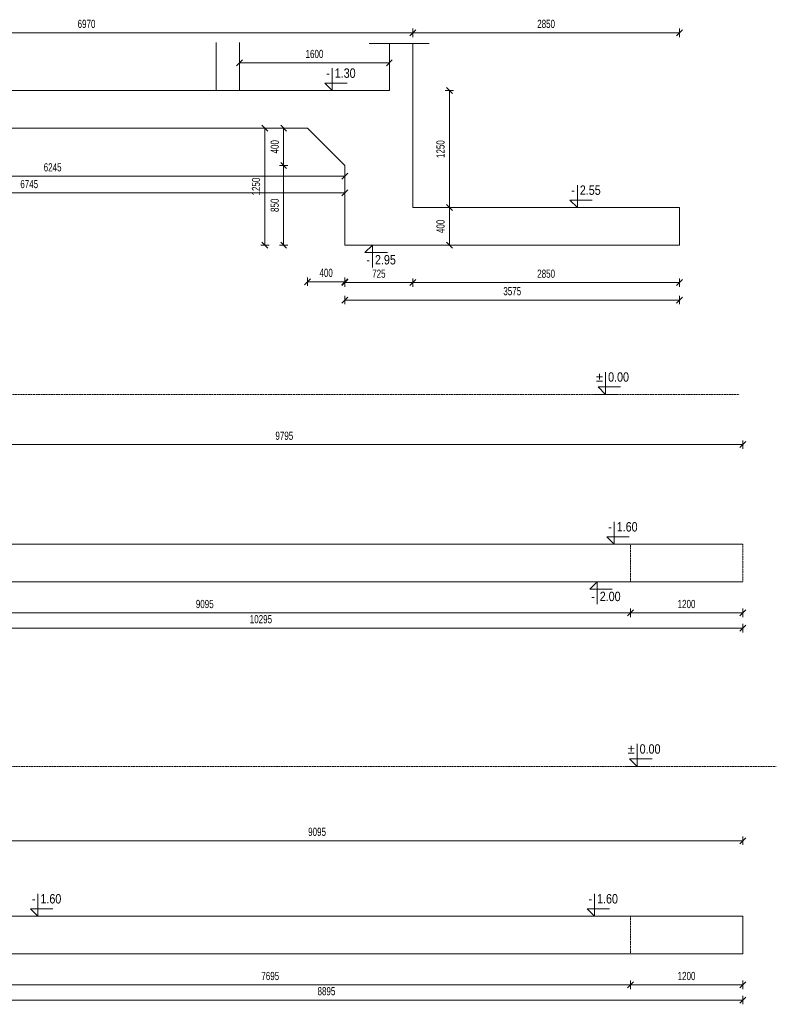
# Model space of a CAD drawing. Header units: millimetres. Extents: x -1893473 to 942156, y -534599 to 942944.
# Tile 12 of 256: x -207611 to -199528, y -241505 to -230989. Entities that reach past the tile are written whole.
import ezdxf
from ezdxf.enums import TextEntityAlignment as Align

# ---------------------------------------------------------------- set-up
doc = ezdxf.new("R2010")
doc.units = ezdxf.units.MM
doc.header["$LTSCALE"] = 0.2
doc.linetypes.add('HIDDEN', pattern=[9.525, 6.35, -3.175])
doc.layers.add('AutoCAD_Structural_Detailing_symbole graficzne', color=7, linetype='Continuous')
for name, color, linetype, lineweight in [('P-Opis fundamenty', 193, 'Continuous', 9), ('P-Przerywana', 13, 'HIDDEN', 18), ('P-Wymiar', 142, 'Continuous', 9)]:
    doc.layers.add(name, color=color, linetype=linetype, lineweight=lineweight)
doc.styles.add('ROMANS', font='arial.ttf', dxfattribs={"width": 0.7})
doc.styles.add('STYLE1', font='ARIALN.TTF')
doc.dimstyles.new('A50', dxfattribs={"dimscale": 50, "dimtxt": 1.75, "dimasz": 0.05, "dimexe": 0, "dimexo": 0, "dimgap": 1, "dimtad": 1, "dimdec": 0, "dimrnd": 1, "dimdsep": 46, "dimtxsty": 'ROMANS', "dimblk": '[[[[[[[[', "dimcen": 2, "dimdle": 2, "dimse1": 1, "dimse2": 1, "dimclrd": 256, "dimclrt": 1, "dimadec": 0, "dimazin": 0, "dimtfac": 1, "dimtdec": 0, "dimtix": 1, "dimtmove": 2, "dimatfit": 3, "dimldrblk": '[[[[[[[[', "dimfxl": 1, "dimtvp": 0.6, "dimtolj": 1, "dimlwd": -1, "dimarcsym": 0})

# ---------------------------------------------------------------- blocks, each defined once
blk = doc.blocks.new('[[[[[[[[')
at = {"layer": 'P-Wymiar'}
for p, q in [((-12.7, -12.7), (12.7, 12.7)), ((0, 0), (-4.6, 0)), ((0, 18), (0, -18))]:
    blk.add_line(p, q, dxfattribs=at)
blk = doc.blocks.new('*D5944')
at = {"layer": 'DEFPOINTS', "color": 0, "transparency": 16777216}
for p in [(22214, 4948), (22214, 4896), (15969, 3870)]:
    blk.add_point(p, dxfattribs=at)
at = {"layer": 'P-Wymiar', "transparency": 16777216}
blk.add_line((15972, 4948), (22212, 4948), dxfattribs=at)
at = {"layer": 'P-Wymiar', "transparency": 16777216, "xscale": 2.5, "yscale": 2.5, "zscale": 2.5, "rotation": 180}
blk.add_blockref('[[[[[[[[', (15969, 4948), dxfattribs=at)
at = {"layer": 'P-Wymiar', "transparency": 16777216, "xscale": 2.5, "yscale": 2.5, "zscale": 2.5}
blk.add_blockref('[[[[[[[[', (22214, 4948), dxfattribs=at)
at = {"layer": 'P-Wymiar', "color": 1, "transparency": 16777216, "insert": (19092, 5042), "char_height": 87.5, "attachment_point": 5, "style": 'ROMANS'}
blk.add_mtext('\\A1;6245', dxfattribs=at)
blk = doc.blocks.new('*D5945')
at = {"layer": 'DEFPOINTS', "color": 0, "transparency": 16777216}
for p in [(15469, 5462), (22214, 4769), (22214, 4637)]:
    blk.add_point(p, dxfattribs=at)
at = {"layer": 'P-Wymiar', "transparency": 16777216}
blk.add_line((15472, 4769), (22212, 4769), dxfattribs=at)
at = {"layer": 'P-Wymiar', "transparency": 16777216, "xscale": 2.5, "yscale": 2.5, "zscale": 2.5, "rotation": 180}
blk.add_blockref('[[[[[[[[', (15469, 4769), dxfattribs=at)
at = {"layer": 'P-Wymiar', "transparency": 16777216, "xscale": 2.5, "yscale": 2.5, "zscale": 2.5}
blk.add_blockref('[[[[[[[[', (22214, 4769), dxfattribs=at)
at = {"layer": 'P-Wymiar', "color": 1, "transparency": 16777216, "insert": (18842, 4863), "char_height": 87.5, "attachment_point": 5, "style": 'ROMANS'}
blk.add_mtext('\\A1;6745', dxfattribs=at)
blk = doc.blocks.new('*D5946')
at = {"layer": 'DEFPOINTS', "color": 0, "transparency": 16777216}
for p in [(21560, 5462), (21814, 5462), (22214, 5062)]:
    blk.add_point(p, dxfattribs=at)
at = {"layer": 'P-Wymiar', "transparency": 16777216}
blk.add_line((21560, 5065), (21560, 5460), dxfattribs=at)
at = {"layer": 'P-Wymiar', "transparency": 16777216, "xscale": 2.5, "yscale": 2.5, "zscale": 2.5}
for p, rotation in [((21560, 5462), 90), ((21560, 5062), 270)]:
    blk.add_blockref('[[[[[[[[', p, dxfattribs=dict(at, rotation=rotation))
at = {"layer": 'P-Wymiar', "color": 1, "transparency": 16777216, "insert": (21465, 5262), "char_height": 87.5, "attachment_point": 5, "rotation": 90, "style": 'ROMANS'}
blk.add_mtext('\\A1;400', dxfattribs=at)
blk = doc.blocks.new('*D5947')
at = {"layer": 'DEFPOINTS', "color": 0, "transparency": 16777216}
for p in [(21814, 5462), (22214, 5062), (22214, 3820)]:
    blk.add_point(p, dxfattribs=at)
at = {"layer": 'P-Wymiar', "transparency": 16777216}
blk.add_line((21817, 3820), (22212, 3820), dxfattribs=at)
at = {"layer": 'P-Wymiar', "transparency": 16777216, "xscale": 2.5, "yscale": 2.5, "zscale": 2.5, "rotation": 180}
blk.add_blockref('[[[[[[[[', (21814, 3820), dxfattribs=at)
at = {"layer": 'P-Wymiar', "transparency": 16777216, "xscale": 2.5, "yscale": 2.5, "zscale": 2.5}
blk.add_blockref('[[[[[[[[', (22214, 3820), dxfattribs=at)
at = {"layer": 'P-Wymiar', "color": 1, "transparency": 16777216, "insert": (22014, 3915), "char_height": 87.5, "attachment_point": 5, "style": 'ROMANS'}
blk.add_mtext('\\A1;400', dxfattribs=at)
blk = doc.blocks.new('*D5948')
at = {"layer": 'DEFPOINTS', "color": 0, "transparency": 16777216}
for p in [(22214, 5062), (21560, 4212), (22214, 4212)]:
    blk.add_point(p, dxfattribs=at)
at = {"layer": 'P-Wymiar', "transparency": 16777216}
blk.add_line((21560, 5060), (21560, 4215), dxfattribs=at)
at = {"layer": 'P-Wymiar', "transparency": 16777216, "xscale": 2.5, "yscale": 2.5, "zscale": 2.5}
for p, rotation in [((21560, 5062), 90), ((21560, 4212), 270)]:
    blk.add_blockref('[[[[[[[[', p, dxfattribs=dict(at, rotation=rotation))
at = {"layer": 'P-Wymiar', "color": 1, "transparency": 16777216, "insert": (21465, 4637), "char_height": 87.5, "attachment_point": 5, "rotation": 90, "style": 'ROMANS'}
blk.add_mtext('\\A1;850', dxfattribs=at)
blk = doc.blocks.new('*D5949')
at = {"layer": 'DEFPOINTS', "color": 0, "transparency": 16777216}
for p in [(21688, 5462), (21360, 4212), (22214, 4212)]:
    blk.add_point(p, dxfattribs=at)
at = {"layer": 'P-Wymiar', "transparency": 16777216}
blk.add_line((21360, 5460), (21360, 4215), dxfattribs=at)
at = {"layer": 'P-Wymiar', "transparency": 16777216, "xscale": 2.5, "yscale": 2.5, "zscale": 2.5}
for p, rotation in [((21360, 5462), 90), ((21360, 4212), 270)]:
    blk.add_blockref('[[[[[[[[', p, dxfattribs=dict(at, rotation=rotation))
at = {"layer": 'P-Wymiar', "color": 1, "transparency": 16777216, "insert": (21265, 4837), "char_height": 87.5, "attachment_point": 5, "rotation": 90, "style": 'ROMANS'}
blk.add_mtext('\\A1;1250', dxfattribs=at)
blk = doc.blocks.new('*D5950')
at = {"layer": 'DEFPOINTS', "color": 0, "transparency": 16777216}
for p in [(23402, 4612), (23331, 4212), (23402, 4212)]:
    blk.add_point(p, dxfattribs=at)
at = {"layer": 'P-Wymiar', "transparency": 16777216}
blk.add_line((23331, 4610), (23331, 4215), dxfattribs=at)
at = {"layer": 'P-Wymiar', "transparency": 16777216, "xscale": 2.5, "yscale": 2.5, "zscale": 2.5}
for p, rotation in [((23331, 4612), 90), ((23331, 4212), 270)]:
    blk.add_blockref('[[[[[[[[', p, dxfattribs=dict(at, rotation=rotation))
at = {"layer": 'P-Wymiar', "color": 1, "transparency": 16777216, "insert": (23236, 4412), "char_height": 87.5, "attachment_point": 5, "rotation": 90, "style": 'ROMANS'}
blk.add_mtext('\\A1;400', dxfattribs=at)
blk = doc.blocks.new('*D5951')
at = {"layer": 'DEFPOINTS', "color": 0, "transparency": 16777216}
for p in [(22214, 4212), (25789, 4212), (25789, 3625)]:
    blk.add_point(p, dxfattribs=at)
at = {"layer": 'P-Wymiar', "transparency": 16777216}
blk.add_line((22217, 3625), (25787, 3625), dxfattribs=at)
at = {"layer": 'P-Wymiar', "transparency": 16777216, "xscale": 2.5, "yscale": 2.5, "zscale": 2.5, "rotation": 180}
blk.add_blockref('[[[[[[[[', (22214, 3625), dxfattribs=at)
at = {"layer": 'P-Wymiar', "transparency": 16777216, "xscale": 2.5, "yscale": 2.5, "zscale": 2.5}
blk.add_blockref('[[[[[[[[', (25789, 3625), dxfattribs=at)
at = {"layer": 'P-Wymiar', "color": 1, "transparency": 16777216, "insert": (24002, 3719), "char_height": 87.5, "attachment_point": 5, "style": 'ROMANS'}
blk.add_mtext('\\A1;3575', dxfattribs=at)
blk = doc.blocks.new('*D5952')
at = {"layer": 'DEFPOINTS', "color": 0, "transparency": 16777216}
for p in [(22939, 4612), (25789, 4212), (22939, 3811)]:
    blk.add_point(p, dxfattribs=at)
at = {"layer": 'P-Wymiar', "transparency": 16777216}
blk.add_line((25787, 3811), (22942, 3811), dxfattribs=at)
at = {"layer": 'P-Wymiar', "transparency": 16777216, "xscale": 2.5, "yscale": 2.5, "zscale": 2.5, "rotation": 180}
blk.add_blockref('[[[[[[[[', (22939, 3811), dxfattribs=at)
at = {"layer": 'P-Wymiar', "transparency": 16777216, "xscale": 2.5, "yscale": 2.5, "zscale": 2.5}
blk.add_blockref('[[[[[[[[', (25789, 3811), dxfattribs=at)
at = {"layer": 'P-Wymiar', "color": 1, "transparency": 16777216, "insert": (24364, 3906), "char_height": 87.5, "attachment_point": 5, "style": 'ROMANS'}
blk.add_mtext('\\A1;2850', dxfattribs=at)
blk = doc.blocks.new('*D5953')
at = {"layer": 'DEFPOINTS', "color": 0, "transparency": 16777216}
for p in [(22939, 4612), (22214, 4212), (22214, 3811)]:
    blk.add_point(p, dxfattribs=at)
at = {"layer": 'P-Wymiar', "transparency": 16777216}
blk.add_line((22937, 3811), (22217, 3811), dxfattribs=at)
at = {"layer": 'P-Wymiar', "transparency": 16777216, "xscale": 2.5, "yscale": 2.5, "zscale": 2.5, "rotation": 180}
blk.add_blockref('[[[[[[[[', (22214, 3811), dxfattribs=at)
at = {"layer": 'P-Wymiar', "transparency": 16777216, "xscale": 2.5, "yscale": 2.5, "zscale": 2.5}
blk.add_blockref('[[[[[[[[', (22939, 3811), dxfattribs=at)
at = {"layer": 'P-Wymiar', "color": 1, "transparency": 16777216, "insert": (22577, 3906), "char_height": 87.5, "attachment_point": 5, "style": 'ROMANS'}
blk.add_mtext('\\A1;725', dxfattribs=at)
blk = doc.blocks.new('*D5955')
at = {"layer": 'DEFPOINTS', "color": 0, "transparency": 16777216}
for p in [(22939, 6479), (15969, 6112), (22939, 6001)]:
    blk.add_point(p, dxfattribs=at)
at = {"layer": 'P-Wymiar', "transparency": 16777216}
blk.add_line((15972, 6479), (22937, 6479), dxfattribs=at)
at = {"layer": 'P-Wymiar', "transparency": 16777216, "xscale": 2.5, "yscale": 2.5, "zscale": 2.5, "rotation": 180}
blk.add_blockref('[[[[[[[[', (15969, 6479), dxfattribs=at)
at = {"layer": 'P-Wymiar', "transparency": 16777216, "xscale": 2.5, "yscale": 2.5, "zscale": 2.5}
blk.add_blockref('[[[[[[[[', (22939, 6479), dxfattribs=at)
at = {"layer": 'P-Wymiar', "color": 1, "transparency": 16777216, "insert": (19454, 6574), "char_height": 87.5, "attachment_point": 5, "style": 'ROMANS'}
blk.add_mtext('\\A1;6970', dxfattribs=at)
blk = doc.blocks.new('*D5956')
at = {"layer": 'DEFPOINTS', "color": 0, "transparency": 16777216}
for p in [(25789, 6479), (22939, 6001), (25789, 4612)]:
    blk.add_point(p, dxfattribs=at)
at = {"layer": 'P-Wymiar', "transparency": 16777216}
blk.add_line((22942, 6479), (25787, 6479), dxfattribs=at)
at = {"layer": 'P-Wymiar', "transparency": 16777216, "xscale": 2.5, "yscale": 2.5, "zscale": 2.5, "rotation": 180}
blk.add_blockref('[[[[[[[[', (22939, 6479), dxfattribs=at)
at = {"layer": 'P-Wymiar', "transparency": 16777216, "xscale": 2.5, "yscale": 2.5, "zscale": 2.5}
blk.add_blockref('[[[[[[[[', (25789, 6479), dxfattribs=at)
at = {"layer": 'P-Wymiar', "color": 1, "transparency": 16777216, "insert": (24364, 6574), "char_height": 87.5, "attachment_point": 5, "style": 'ROMANS'}
blk.add_mtext('\\A1;2850', dxfattribs=at)
blk = doc.blocks.new('*D5957')
at = {"layer": 'DEFPOINTS', "color": 0, "transparency": 16777216}
for p in [(22689, 5862), (23331, 5862), (23402, 4612)]:
    blk.add_point(p, dxfattribs=at)
at = {"layer": 'P-Wymiar', "transparency": 16777216}
blk.add_line((23331, 4615), (23331, 5860), dxfattribs=at)
at = {"layer": 'P-Wymiar', "transparency": 16777216, "xscale": 2.5, "yscale": 2.5, "zscale": 2.5}
for p, rotation in [((23331, 5862), 90), ((23331, 4612), 270)]:
    blk.add_blockref('[[[[[[[[', p, dxfattribs=dict(at, rotation=rotation))
at = {"layer": 'P-Wymiar', "color": 1, "transparency": 16777216, "insert": (23236, 5237), "char_height": 87.5, "attachment_point": 5, "rotation": 90, "style": 'ROMANS'}
blk.add_mtext('\\A1;1250', dxfattribs=at)
blk = doc.blocks.new('*D5964')
at = {"layer": 'DEFPOINTS', "color": 0, "transparency": 16777216}
for p in [(16169, 616), (26464, 616), (26464, 121)]:
    blk.add_point(p, dxfattribs=at)
at = {"layer": 'P-Wymiar', "transparency": 16777216}
blk.add_line((16172, 121), (26462, 121), dxfattribs=at)
at = {"layer": 'P-Wymiar', "transparency": 16777216, "xscale": 2.5, "yscale": 2.5, "zscale": 2.5, "rotation": 180}
blk.add_blockref('[[[[[[[[', (16169, 121), dxfattribs=at)
at = {"layer": 'P-Wymiar', "transparency": 16777216, "xscale": 2.5, "yscale": 2.5, "zscale": 2.5}
blk.add_blockref('[[[[[[[[', (26464, 121), dxfattribs=at)
at = {"layer": 'P-Wymiar', "color": 1, "transparency": 16777216, "insert": (21317, 216), "char_height": 87.5, "attachment_point": 5, "style": 'ROMANS'}
blk.add_mtext('\\A1;10295', dxfattribs=at)
blk = doc.blocks.new('*D5965')
at = {"layer": 'DEFPOINTS', "color": 0, "transparency": 16777216}
for p in [(25264, 616), (26464, 616), (25264, 284)]:
    blk.add_point(p, dxfattribs=at)
at = {"layer": 'P-Wymiar', "transparency": 16777216}
blk.add_line((26462, 284), (25267, 284), dxfattribs=at)
at = {"layer": 'P-Wymiar', "transparency": 16777216, "xscale": 2.5, "yscale": 2.5, "zscale": 2.5, "rotation": 180}
blk.add_blockref('[[[[[[[[', (25264, 284), dxfattribs=at)
at = {"layer": 'P-Wymiar', "transparency": 16777216, "xscale": 2.5, "yscale": 2.5, "zscale": 2.5}
blk.add_blockref('[[[[[[[[', (26464, 284), dxfattribs=at)
at = {"layer": 'P-Wymiar', "color": 1, "transparency": 16777216, "insert": (25864, 378), "char_height": 87.5, "attachment_point": 5, "style": 'ROMANS'}
blk.add_mtext('\\A1;1200', dxfattribs=at)
blk = doc.blocks.new('*D5966')
at = {"layer": 'DEFPOINTS', "color": 0, "transparency": 16777216}
for p in [(16169, 616), (25264, 616), (16169, 284)]:
    blk.add_point(p, dxfattribs=at)
at = {"layer": 'P-Wymiar', "transparency": 16777216}
blk.add_line((25262, 284), (16172, 284), dxfattribs=at)
at = {"layer": 'P-Wymiar', "transparency": 16777216, "xscale": 2.5, "yscale": 2.5, "zscale": 2.5, "rotation": 180}
blk.add_blockref('[[[[[[[[', (16169, 284), dxfattribs=at)
at = {"layer": 'P-Wymiar', "transparency": 16777216, "xscale": 2.5, "yscale": 2.5, "zscale": 2.5}
blk.add_blockref('[[[[[[[[', (25264, 284), dxfattribs=at)
at = {"layer": 'P-Wymiar', "color": 1, "transparency": 16777216, "insert": (20717, 378), "char_height": 87.5, "attachment_point": 5, "style": 'ROMANS'}
blk.add_mtext('\\A1;9095', dxfattribs=at)
blk = doc.blocks.new('*D5973')
at = {"layer": 'DEFPOINTS', "color": 0, "transparency": 16777216}
for p in [(26464, 2081), (16669, 1316), (26464, 1016)]:
    blk.add_point(p, dxfattribs=at)
at = {"layer": 'P-Wymiar', "transparency": 16777216}
blk.add_line((16672, 2081), (26462, 2081), dxfattribs=at)
at = {"layer": 'P-Wymiar', "transparency": 16777216, "xscale": 2.5, "yscale": 2.5, "zscale": 2.5, "rotation": 180}
blk.add_blockref('[[[[[[[[', (16669, 2081), dxfattribs=at)
at = {"layer": 'P-Wymiar', "transparency": 16777216, "xscale": 2.5, "yscale": 2.5, "zscale": 2.5}
blk.add_blockref('[[[[[[[[', (26464, 2081), dxfattribs=at)
at = {"layer": 'P-Wymiar', "color": 1, "transparency": 16777216, "insert": (21567, 2175), "char_height": 87.5, "attachment_point": 5, "style": 'ROMANS'}
blk.add_mtext('\\A1;9795', dxfattribs=at)
blk = doc.blocks.new('*D5980')
at = {"layer": 'DEFPOINTS', "color": 0, "transparency": 16777216}
for p in [(17569, -3356), (26464, -3356), (26464, -3852)]:
    blk.add_point(p, dxfattribs=at)
at = {"layer": 'P-Wymiar', "transparency": 16777216}
blk.add_line((17572, -3852), (26462, -3852), dxfattribs=at)
at = {"layer": 'P-Wymiar', "transparency": 16777216, "xscale": 2.5, "yscale": 2.5, "zscale": 2.5, "rotation": 180}
blk.add_blockref('[[[[[[[[', (17569, -3852), dxfattribs=at)
at = {"layer": 'P-Wymiar', "transparency": 16777216, "xscale": 2.5, "yscale": 2.5, "zscale": 2.5}
blk.add_blockref('[[[[[[[[', (26464, -3852), dxfattribs=at)
at = {"layer": 'P-Wymiar', "color": 1, "transparency": 16777216, "insert": (22017, -3757), "char_height": 87.5, "attachment_point": 5, "style": 'ROMANS'}
blk.add_mtext('\\A1;8895', dxfattribs=at)
blk = doc.blocks.new('*D5981')
at = {"layer": 'DEFPOINTS', "color": 0, "transparency": 16777216}
for p in [(25264, -3356), (26464, -3356), (25264, -3689)]:
    blk.add_point(p, dxfattribs=at)
at = {"layer": 'P-Wymiar', "transparency": 16777216}
blk.add_line((26462, -3689), (25267, -3689), dxfattribs=at)
at = {"layer": 'P-Wymiar', "transparency": 16777216, "xscale": 2.5, "yscale": 2.5, "zscale": 2.5, "rotation": 180}
blk.add_blockref('[[[[[[[[', (25264, -3689), dxfattribs=at)
at = {"layer": 'P-Wymiar', "transparency": 16777216, "xscale": 2.5, "yscale": 2.5, "zscale": 2.5}
blk.add_blockref('[[[[[[[[', (26464, -3689), dxfattribs=at)
at = {"layer": 'P-Wymiar', "color": 1, "transparency": 16777216, "insert": (25864, -3595), "char_height": 87.5, "attachment_point": 5, "style": 'ROMANS'}
blk.add_mtext('\\A1;1200', dxfattribs=at)
blk = doc.blocks.new('*D5982')
at = {"layer": 'DEFPOINTS', "color": 0, "transparency": 16777216}
for p in [(17569, -3356), (25264, -3356), (17569, -3689)]:
    blk.add_point(p, dxfattribs=at)
at = {"layer": 'P-Wymiar', "transparency": 16777216}
blk.add_line((25262, -3689), (17572, -3689), dxfattribs=at)
at = {"layer": 'P-Wymiar', "transparency": 16777216, "xscale": 2.5, "yscale": 2.5, "zscale": 2.5, "rotation": 180}
blk.add_blockref('[[[[[[[[', (17569, -3689), dxfattribs=at)
at = {"layer": 'P-Wymiar', "transparency": 16777216, "xscale": 2.5, "yscale": 2.5, "zscale": 2.5}
blk.add_blockref('[[[[[[[[', (25264, -3689), dxfattribs=at)
at = {"layer": 'P-Wymiar', "color": 1, "transparency": 16777216, "insert": (21417, -3595), "char_height": 87.5, "attachment_point": 5, "style": 'ROMANS'}
blk.add_mtext('\\A1;7695', dxfattribs=at)
blk = doc.blocks.new('*D5988')
at = {"layer": 'DEFPOINTS', "color": 0, "transparency": 16777216}
for p in [(26464, -2150), (17369, -2664), (26464, -3214)]:
    blk.add_point(p, dxfattribs=at)
at = {"layer": 'P-Wymiar', "transparency": 16777216}
blk.add_line((17372, -2150), (26462, -2150), dxfattribs=at)
at = {"layer": 'P-Wymiar', "transparency": 16777216, "xscale": 2.5, "yscale": 2.5, "zscale": 2.5, "rotation": 180}
blk.add_blockref('[[[[[[[[', (17369, -2150), dxfattribs=at)
at = {"layer": 'P-Wymiar', "transparency": 16777216, "xscale": 2.5, "yscale": 2.5, "zscale": 2.5}
blk.add_blockref('[[[[[[[[', (26464, -2150), dxfattribs=at)
at = {"layer": 'P-Wymiar', "color": 1, "transparency": 16777216, "insert": (21917, -2055), "char_height": 87.5, "attachment_point": 5, "style": 'ROMANS'}
blk.add_mtext('\\A1;9095', dxfattribs=at)
blk = doc.blocks.new('*D5696')
at = {"layer": 'DEFPOINTS', "color": 0}
for p in [(-205262, -231412), (-205262, -231450), (-203662, -231412)]:
    blk.add_point(p, dxfattribs=at)
at = {"layer": 'P-Wymiar', "transparency": 16777216}
blk.add_line((-203665, -231450), (-205260, -231450), dxfattribs=at)
at = {"layer": 'P-Wymiar', "transparency": 16777216, "xscale": 2.5, "yscale": 2.5, "zscale": 2.5, "rotation": 180}
blk.add_blockref('[[[[[[[[', (-205262, -231450), dxfattribs=at)
at = {"layer": 'P-Wymiar', "transparency": 16777216, "xscale": 2.5, "yscale": 2.5, "zscale": 2.5}
blk.add_blockref('[[[[[[[[', (-203662, -231450), dxfattribs=at)
at = {"layer": 'P-Wymiar', "color": 1, "transparency": 16777216, "insert": (-204462, -231355), "char_height": 87.5, "attachment_point": 5, "style": 'ROMANS'}
blk.add_mtext('\\A1;1600', dxfattribs=at)
blk = doc.blocks.new('A$C6E807FF6')
at = {"layer": 'AutoCAD_Structural_Detailing_symbole graficzne', "color": 1, "lineweight": 0}
for p, q in [((22079.1, 5862.1), (22079.1, 6102.1)), ((22239.1, 5942.1), (21999.1, 5942.1)), ((21999.1, 5942.1), (22079.1, 5862.1)), ((22199.1, 5862.1), (21959.1, 5862.1)), ((24697.3, 4612.1), (24697.3, 4852.1)), ((24857.3, 4692.1), (24617.3, 4692.1)), ((24617.3, 4692.1), (24697.3, 4612.1)), ((24817.3, 4612.1), (24577.3, 4612.1)), ((22628.8, 4212.1), (22388.8, 4212.1)), ((22428.8, 4132.1), (22508.8, 4212.1)), ((22508.8, 4212.1), (22508.8, 3972.1)), ((22668.8, 4132.1), (22428.8, 4132.1)), ((24999.4, 2616.4), (24999.4, 2856.4)), ((25159.4, 2696.4), (24919.4, 2696.4)), ((24919.4, 2696.4), (24999.4, 2616.4)), ((25119.4, 2616.4), (24879.4, 2616.4)), ((25091.4, 1016.4), (25091.4, 1256.4)), ((25251.4, 1096.4), (25011.4, 1096.4)), ((25011.4, 1096.4), (25091.4, 1016.4)), ((25211.4, 1016.4), (24971.4, 1016.4)), ((25030, 616.4), (24790, 616.4)), ((24830, 536.4), (24910, 616.4)), ((25070, 536.4), (24830, 536.4)), ((24910, 616.4), (24910, 376.4)), ((25336.3, -1356.4), (25336.3, -1116.4)), ((25456.3, -1356.4), (25216.3, -1356.4)), ((25496.3, -1276.4), (25256.3, -1276.4)), ((25256.3, -1276.4), (25336.3, -1356.4)), ((18935, -2956.4), (18935, -2716.4)), ((24881.5, -2956.4), (24881.5, -2716.4)), ((19095, -2876.4), (18855, -2876.4)), ((18855, -2876.4), (18935, -2956.4)), ((25041.5, -2876.4), (24801.5, -2876.4)), ((24801.5, -2876.4), (24881.5, -2956.4)), ((19055, -2956.4), (18815, -2956.4)), ((25001.5, -2956.4), (24761.5, -2956.4))]:
    blk.add_line(p, q, dxfattribs=at)
at = {"layer": 'P-Opis fundamenty', "color": 2}
for points in [[(22689, 6366.6), (22689, 5862.1), (19219, 5862.1), (19219, 5862.1), (18118.9, 5862.1)], [(22939, 6366.6), (22939, 4612.1), (25789, 4612.1)], [(11169, 1566.4), (15969, 1566.4), (15969, 1316.4), (16669, 1316.4), (16669, 1016.4), (26464, 1016.4)], [(11169, -2406.4), (17369, -2406.4), (17369, -2656.4), (18069, -2656.4), (18069, -2956.4), (26464, -2956.4)]]:
    blk.add_lwpolyline(points, dxfattribs=at)
at = {"layer": 'P-Opis fundamenty', "color": 3}
blk.add_lwpolyline([(22472.4, 6366.6), (23113.1, 6366.6)], dxfattribs=at)
at = {"layer": 'P-Opis fundamenty', "color": 1}
for points in [[(18118.9, 5462.1), (19219, 5462.1)], [(19219, 5462.1), (19719, 5462.1), (19719, 5462.1), (21814, 5462.1), (22214, 5062.1), (22214, 4212.1), (25789, 4212.1), (25789, 4612.1)], [(11169, 1166.4), (15469, 1166.4), (15469, 916.4), (16169, 916.4), (16169, 616.4), (26464, 616.4)], [(11169, -2806.4), (16869, -2806.4), (16869, -3056.4), (17569, -3056.4), (17569, -3356.4), (26464, -3356.4), (26464, -2956.4)]]:
    blk.add_lwpolyline(points, dxfattribs=at)
at = {"layer": 'P-Przerywana', "color": 84, "true_color": 0x269900}
for points in [[(11205.7, 2616.4), (26427.3, 2616.4)], [(11169, -1356.4), (26822.9, -1356.4)]]:
    blk.add_lwpolyline(points, dxfattribs=at)
at = {"layer": 'P-Przerywana'}
for points in [[(26464, 1016.4), (26464, 616.4), (25264, 616.4), (25264, 1016.4)], [(25264, -3356.4), (26464, -3356.4), (26464, -2956.4), (25264, -2956.4)]]:
    blk.add_lwpolyline(points, close=True, dxfattribs=at)
at = {"layer": 'AutoCAD_Structural_Detailing_symbole graficzne', "color": 2, "style": 'STYLE1'}
for s, p in [('1.30 ', (22105.8, 5968.8)), ('2.55 ', (24723.9, 4718.8)), ('0.00 ', (25026.1, 2723)), ('1.60 ', (25118.1, 1123)), ('0.00 ', (25363, -1249.7)), ('1.60 ', (18961.7, -2849.7)), ('1.60 ', (24908.1, -2849.7))]:
    blk.add_text(s, height=100, dxfattribs=at).set_placement(p, align=Align.BOTTOM_LEFT)
for s, p in [('-', (22052.5, 5968.8)), ('-', (24670.6, 4718.8)), ('±', (24972.7, 2723)), ('-', (25064.7, 1123)), ('±', (25309.6, -1249.7)), ('-', (18908.4, -2849.7)), ('-', (24854.8, -2849.7))]:
    blk.add_text(s, height=100, dxfattribs=at).set_placement(p, align=Align.BOTTOM_RIGHT)
for s, p in [('2.95 ', (22535.5, 4105.5)), ('2.00 ', (24936.7, 509.7))]:
    blk.add_text(s, height=100, dxfattribs=at).set_placement(p, align=Align.TOP_LEFT)
for p in [(22482.1, 4105.5), (24883.4, 509.7)]:
    blk.add_text('-', height=100, dxfattribs=at).set_placement(p, align=Align.TOP_RIGHT)
at = {"layer": 'P-Wymiar'}
for base, p1, p2, picture, middle in [((22939, 6479.2), (15969, 6112.1), (22939, 6001), '*D5955', (19454, 6573.9)), ((25789, 6479.2), (22939, 6001), (25789, 4612.1), '*D5956', (24364, 6573.9)), ((22214, 4768.7), (15469, 5462.1), (22214, 4637.1), '*D5945', (18841.5, 4863.3)), ((22214, 3820.1), (21814, 5462.1), (22214, 5062.1), '*D5947', (22014, 3914.8)), ((22214, 4947.5), (15969, 3869.5), (22214, 4896), '*D5944', (19091.5, 5042.2)), ((22214, 3811.3), (22939, 4612.1), (22214, 4212.1), '*D5953', (22576.5, 3906)), ((22939, 3811.3), (25789, 4212.1), (22939, 4612.1), '*D5952', (24364, 3906)), ((25789, 3624.8), (22214, 4212.1), (25789, 4212.1), '*D5951', (24001.5, 3719.5)), ((26464, 2080.7), (16669, 1316.4), (26464, 1016.4), '*D5973', (21566.5, 2175.3)), ((26464, 121), (16169, 616.4), (26464, 616.4), '*D5964', (21316.5, 215.7)), ((16169, 283.5), (25264, 616.4), (16169, 616.4), '*D5966', (20716.5, 378.2)), ((25264, 283.5), (26464, 616.4), (25264, 616.4), '*D5965', (25864, 378.2)), ((26464, -2149.9), (17369, -2664.2), (26464, -3214.2), '*D5988', (21916.5, -2055.2)), ((26464, -3851.8), (17569, -3356.4), (26464, -3356.4), '*D5980', (22016.5, -3757.1)), ((17569, -3689.2), (25264, -3356.4), (17569, -3356.4), '*D5982', (21416.5, -3594.5)), ((25264, -3689.2), (26464, -3356.4), (25264, -3356.4), '*D5981', (25864, -3594.5))]:
    dim = blk.add_linear_dim(base=base, p1=p1, p2=p2, dimstyle='A50', dxfattribs=at)
    dim.commit()
    dim.dimension.update_dxf_attribs({"geometry": picture, "text_midpoint": middle})
for base, p1, p2, picture, middle in [((23330.9, 5862.1), (23402, 4612.1), (22689, 5862.1), '*D5957', (23236.2, 5237.1)), ((21360.1, 4212.1), (21688, 5462.1), (22214, 4212.1), '*D5949', (21265.4, 4837.1)), ((21559.6, 5462.1), (22214, 5062.1), (21814, 5462.1), '*D5946', (21465, 5262.1)), ((21559.6, 4212.1), (22214, 5062.1), (22214, 4212.1), '*D5948', (21465, 4637.1)), ((23330.9, 4212.1), (23402, 4612.1), (23402, 4212.1), '*D5950', (23236.2, 4412.1))]:
    dim = blk.add_linear_dim(base=base, p1=p1, p2=p2, angle=90, dimstyle='A50', dxfattribs=at)
    dim.commit()
    dim.dimension.update_dxf_attribs({"geometry": picture, "text_midpoint": middle})

msp = doc.modelspace()

# ---------------------------------------------------------------- linework, layer by layer
at = {"layer": 'P-Wymiar'}
for points in [[(-203912.06479, -231745.69749), (-205512.06479, -231745.69749), (-205512.06479, -231233.70196)], [(-203662.06479, -231745.69749), (-205262.06479, -231745.69749), (-205262.06479, -231233.70196)]]:
    msp.add_lwpolyline(points, dxfattribs=at)

# ---------------------------------------------------------------- block references
msp.add_blockref('A$C6E807FF6', (-226351.07109, -237607.83974), dxfattribs=at)

# ---------------------------------------------------------------- dimensions: what is measured, and where the dimension line sits
dim = msp.add_linear_dim(base=(-205262.06479, -231449.63328), p1=(-203662.06479, -231411.74161), p2=(-205262.06479, -231411.74161), dimstyle='A50', dxfattribs=at)
dim.commit()
dim.dimension.update_dxf_attribs({"geometry": '*D5696', "text_midpoint": (-204462.06479, -231354.95814)})

doc.saveas('drawing.dxf')
